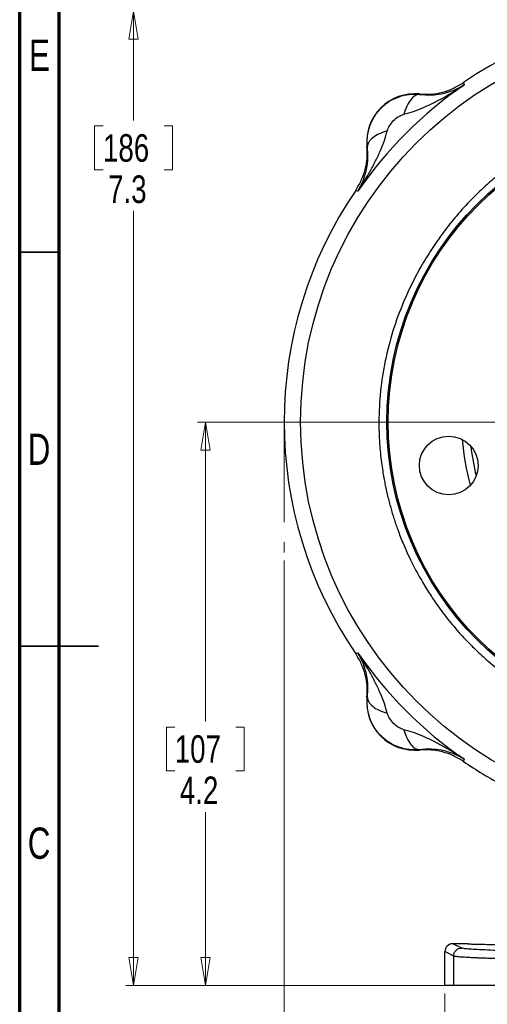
# Model space of a CAD drawing. Header units: inches. Extents: x 0.6 to 16.3, y 0.2 to 11.5.
# Tile 2 of 18: x 0.6 to 2.9, y 4.1 to 9. Entities that reach past the tile are written whole.
import ezdxf

# ---------------------------------------------------------------- set-up
doc = ezdxf.new("R2010")
doc.units = ezdxf.units.IN
doc.header["$MEASUREMENT"] = 0
doc.linetypes.add('CENTERX2', pattern=[0.8, 0.5, -0.1, 0.1, -0.1])
doc.styles.add('SLDTEXTSTYLE0', font='TXT', dxfattribs={"width": 0.75})
doc.dimstyles.new('SLDDIMSTYLE0', dxfattribs={"dimtxt": 0.137795, "dimasz": 0.14, "dimexe": 0, "dimexo": 0.0625, "dimgap": 0.034449, "dimtad": 0, "dimdec": 1, "dimlfac": 1.5, "dimrnd": 1e-09, "dimzin": 12, "dimdsep": 46, "dimtxsty": 'SLDTEXTSTYLE0', "dimblk1": 'CLOSED', "dimblk2": 'CLOSED', "dimsah": 1, "dimcen": 0.09, "dimadec": 0, "dimazin": 3, "dimtfac": 1, "dimtdec": 1, "dimtofl": 0, "dimtmove": 0, "dimatfit": 3, "dimldrblk": 'CLOSED', "dimfxl": 0, "dimfrac": 2, "dimtolj": 1, "dimtzin": 12, "dimarcsym": 0})
doc.dimstyles.new('SLDDIMSTYLE1', dxfattribs={"dimtxt": 0.137795, "dimasz": 0.14, "dimexe": 0, "dimexo": 0.0625, "dimgap": 0.034449, "dimtad": 0, "dimdec": 1, "dimlfac": 1.5, "dimrnd": 1e-09, "dimzin": 12, "dimdsep": 46, "dimtxsty": 'SLDTEXTSTYLE0', "dimblk1": 'CLOSED', "dimblk2": 'CLOSED', "dimsah": 1, "dimcen": 0.09, "dimadec": 0, "dimazin": 3, "dimtfac": 1, "dimtofl": 0, "dimtmove": 0, "dimatfit": 3, "dimldrblk": 'CLOSED', "dimfxl": 0, "dimfrac": 2, "dimtolj": 1, "dimtzin": 12, "dimarcsym": 0})
doc.dimstyles.new('SLDDIMSTYLE3', dxfattribs={"dimtxt": 0.137795, "dimasz": 0.14, "dimexe": 0, "dimexo": 0.0625, "dimgap": 0.034449, "dimtad": 0, "dimtih": 1, "dimtoh": 1, "dimdec": 1, "dimlfac": 1.5, "dimrnd": 1e-09, "dimzin": 12, "dimdsep": 46, "dimtxsty": 'SLDTEXTSTYLE0', "dimblk1": 'CLOSED', "dimblk2": 'CLOSED', "dimsah": 1, "dimcen": 0.09, "dimadec": 0, "dimazin": 3, "dimtfac": 1, "dimtdec": 1, "dimtofl": 0, "dimtmove": 0, "dimatfit": 3, "dimldrblk": 'CLOSED', "dimfxl": 0, "dimfrac": 2, "dimtolj": 1, "dimtzin": 12, "dimarcsym": 0})

# ---------------------------------------------------------------- blocks, each defined once
blk = doc.blocks.new('_Closed')
at = {"color": 0, "linetype": 'ByBlock', "lineweight": -2}
for p, q in [((-1, 0.166667), (0, 0)), ((-1, 0.166667), (-1, -0.166667)), ((0, 0), (-1, -0.166667)), ((0, 0), (-1, 0))]:
    blk.add_line(p, q, dxfattribs=at)
blk = doc.blocks.new('_D_5')
at = {"color": 7, "linetype": 'Continuous', "lineweight": 0}
for p, q in [((3.2668, 9.0197), (1.1203, 9.0197)), ((1.1596, 9.0197), (1.1596, 8.4738)), ((1.0069, 8.4458), (0.9649, 8.4458)), ((0.9649, 8.4458), (0.9649, 8.2271)), ((1.3124, 8.4458), (1.3544, 8.4458)), ((1.3544, 8.4458), (1.3544, 8.2271)), ((0.9649, 8.2271), (1.0069, 8.2271)), ((1.3544, 8.2271), (1.3124, 8.2271)), ((1.1596, 4.1499), (1.1596, 8.0209)), ((3.552, 4.1499), (1.1203, 4.1499))]:
    blk.add_line(p, q, dxfattribs=at)
at = {"color": 7, "linetype": 'Continuous', "lineweight": 18, "xscale": 0.14, "yscale": 0.14}
for p, rotation in [((1.1596, 9.0197), 90.0000000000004), ((1.1596, 4.1499), 270.0000000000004)]:
    blk.add_blockref('_Closed', p, dxfattribs=dict(at, rotation=rotation))
at = {"color": 7, "linetype": 'Continuous', "lineweight": 18, "char_height": 0.1378, "attachment_point": 1, "style": 'SLDTEXTSTYLE0'}
for s, insert in [('186', (1.0069, 8.4047)), ('7.3', (1.0324, 8.1985))]:
    blk.add_mtext(s, dxfattribs=dict(at, insert=insert))
blk = doc.blocks.new('_D_6')
at = {"color": 7, "linetype": 'Continuous', "lineweight": 0}
for p, q in [((1.912, 6.2743), (1.912, 2.7693)), ((4.7986, 4.3913), (4.7986, 2.7693)), ((3.1192, 3.0071), (3.0772, 3.0071)), ((3.0772, 3.0071), (3.0772, 2.7884)), ((3.4247, 3.0071), (3.4666, 3.0071)), ((3.4666, 3.0071), (3.4666, 2.7884)), ((1.912, 2.8087), (2.9564, 2.8087)), ((4.7986, 2.8087), (3.5875, 2.8087)), ((3.0772, 2.7884), (3.1192, 2.7884)), ((3.4666, 2.7884), (3.4247, 2.7884))]:
    blk.add_line(p, q, dxfattribs=at)
at = {"color": 7, "linetype": 'Continuous', "lineweight": 18, "xscale": 0.14, "yscale": 0.14, "rotation": 180.0000000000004}
blk.add_blockref('_Closed', (1.912, 2.8087), dxfattribs=at)
at = {"color": 7, "linetype": 'Continuous', "lineweight": 18, "xscale": 0.14, "yscale": 0.14}
blk.add_blockref('_Closed', (4.7986, 2.8087), dxfattribs=at)
at = {"color": 7, "linetype": 'Continuous', "lineweight": 18, "char_height": 0.1378, "attachment_point": 1, "style": 'SLDTEXTSTYLE0'}
for s, insert in [('110', (3.1192, 2.966)), ('4.3', (3.1447, 2.7599))]:
    blk.add_mtext(s, dxfattribs=dict(at, insert=insert))
blk = doc.blocks.new('_D_8')
at = {"color": 7, "linetype": 'Continuous', "lineweight": 0}
for p, q in [((4.7986, 4.3913), (4.7986, 3.2418)), ((2.7153, 4.1106), (2.7153, 3.2418)), ((3.6901, 3.4796), (3.6481, 3.4796)), ((3.6481, 3.4796), (3.6481, 3.2608)), ((3.8937, 3.4796), (3.9357, 3.4796)), ((3.9357, 3.4796), (3.9357, 3.2608)), ((2.7153, 3.2811), (3.5273, 3.2811)), ((3.6481, 3.2608), (3.6901, 3.2608)), ((3.9357, 3.2608), (3.8937, 3.2608)), ((4.7986, 3.2811), (4.0565, 3.2811))]:
    blk.add_line(p, q, dxfattribs=at)
at = {"color": 7, "linetype": 'Continuous', "lineweight": 18, "xscale": 0.14, "yscale": 0.14, "rotation": 180.0000000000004}
blk.add_blockref('_Closed', (2.7153, 3.2811, -0.2533), dxfattribs=at)
at = {"color": 7, "linetype": 'Continuous', "lineweight": 18, "xscale": 0.14, "yscale": 0.14}
blk.add_blockref('_Closed', (4.7986, 3.2811, -0.2533), dxfattribs=at)
at = {"color": 7, "linetype": 'Continuous', "lineweight": 18, "char_height": 0.1378, "attachment_point": 1, "style": 'SLDTEXTSTYLE0'}
for s, insert in [('79', (3.6901, 3.4385)), ('3.1', (3.6646, 3.2323))]:
    blk.add_mtext(s, dxfattribs=dict(at, insert=insert))
blk = doc.blocks.new('_D_9')
at = {"color": 7, "linetype": 'Continuous', "lineweight": 0}
for p, q in [((3.277, 6.9663), (1.4789, 6.9663)), ((1.5183, 6.9663), (1.5183, 5.4702)), ((1.3655, 5.4422), (1.3236, 5.4422)), ((1.3236, 5.4422), (1.3236, 5.2235)), ((1.671, 5.4422), (1.713, 5.4422)), ((1.713, 5.4422), (1.713, 5.2235)), ((1.3236, 5.2235), (1.3655, 5.2235)), ((1.713, 5.2235), (1.671, 5.2235)), ((1.5183, 4.1499), (1.5183, 5.0173)), ((2.7198, 4.1499), (1.4789, 4.1499))]:
    blk.add_line(p, q, dxfattribs=at)
at = {"color": 7, "linetype": 'Continuous', "lineweight": 18, "xscale": 0.14, "yscale": 0.14}
for p, rotation in [((1.5183, 6.9663, -0.2533), 90.0000000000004), ((1.5183, 4.1499, -0.2533), 270.0000000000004)]:
    blk.add_blockref('_Closed', p, dxfattribs=dict(at, rotation=rotation))
at = {"color": 7, "linetype": 'Continuous', "lineweight": 18, "char_height": 0.1378, "attachment_point": 1, "style": 'SLDTEXTSTYLE0'}
for s, insert in [('107', (1.3655, 5.4011)), ('4.2', (1.391, 5.1949))]:
    blk.add_mtext(s, dxfattribs=dict(at, insert=insert))

msp = doc.modelspace()

# ---------------------------------------------------------------- linework, layer by layer
at = {"color": 7, "linetype": 'Continuous', "lineweight": 70}
for p, q in [((0.5906, 0.1969), (0.5906, 11.4961)), ((0.7874, 0.3937), (0.7874, 11.2992))]:
    msp.add_line(p, q, dxfattribs=at)
at = {"color": 7, "linetype": 'Continuous', "lineweight": 25}
for p, q in [((2.8077, 8.6623), (2.8095, 8.6564)), ((2.8095, 8.6564), (2.8112, 8.6508)), ((2.5885, 8.6058), (2.5886, 8.6037)), ((2.328, 8.3431), (2.3259, 8.3432)), ((2.2752, 8.1221), (2.2694, 8.1239)), ((2.2808, 8.1204), (2.2752, 8.1221)), ((2.2694, 5.8088), (2.2752, 5.8105)), ((2.2752, 5.8105), (2.2808, 5.8123)), ((2.3259, 5.5895), (2.328, 5.5896)), ((2.5886, 5.329), (2.5885, 5.3269)), ((2.8095, 5.2762), (2.8077, 5.2704)), ((2.8112, 5.2819), (2.8095, 5.2762)), ((2.7991, 4.3377), (2.7553, 4.3596)), ((2.8296, 4.3596), (2.7553, 4.3596)), ((2.7592, 4.2977), (2.7153, 4.3197)), ((2.7153, 4.1499), (2.7153, 4.3197)), ((2.7592, 4.1499), (2.7592, 4.2977)), ((2.7592, 4.1499), (2.7153, 4.1499))]:
    msp.add_line(p, q, dxfattribs=at)
at = {"color": 7, "linetype": 'Continuous', "lineweight": 35}
for p, q in [((0.7874, 7.815), (0.5906, 7.815)), ((0.5906, 5.8465), (0.9843, 5.8465)), ((0.7874, 5.8465), (0.5906, 5.8465))]:
    msp.add_line(p, q, dxfattribs=at)
at = {"color": 7, "linetype": 'CENTERX2', "lineweight": 18}
msp.add_line((1.912, 6.9663), (1.912, 6.3136), dxfattribs=at)
at = {"color": 7, "linetype": 'Continuous', "lineweight": 25}
for centre, radius in [((3.9653, 6.9663), 1.9709), ((3.9653, 6.9663), 1.54), ((3.9653, 6.9663), 1.5333), ((2.7343, 6.7493), 0.1467)]:
    msp.add_circle(centre, radius, dxfattribs=at)
for centre, radius, start, end in [((3.9653, 6.9663), 2.0533, 55.6839, 124.3161), ((3.9653, 6.9663), 2.0419, 124.4163, 145.5837), ((2.5657, 8.3659), 0.2409, 84.5811, 185.4189), ((3.9653, 6.9663), 2.0533, 145.6839, 214.3161), ((3.9653, 6.9663), 1.1667, 184.2713, 195.7287), ((3.9653, 6.9663), 2.0419, 214.4163, 235.5837), ((2.5657, 5.5667), 0.2409, 174.5811, 275.4189), ((3.9653, 6.9663), 2.0533, 235.6839, 242.1245)]:
    msp.add_arc(centre, radius, start, end, dxfattribs=at)
at = {"color": 8, "linetype": 'Continuous', "lineweight": 25}
msp.add_arc((3.9653, 6.9663), 1.1267, 186.1672, 193.8328, dxfattribs=at)
at = {"color": 7, "linetype": 'Continuous', "lineweight": 25}
msp.add_ellipse((2.7554, 4.3196), major_axis=(-0.0358, 0.0179), ratio=0.998288, start_param=5.176448, end_param=6.745874, dxfattribs=at)
for points, knots in [([(2.5885, 8.6058), (2.6077, 8.6049), (2.6462, 8.6032), (2.7034, 8.6134), (2.7584, 8.6321), (2.7913, 8.6522), (2.8077, 8.6623)], [0, 0, 0, 0, 0.25, 0.499991, 0.749986, 1, 1, 1, 1]), ([(2.5099, 8.5041), (2.5263, 8.5087), (2.5602, 8.5182), (2.6104, 8.5385), (2.6606, 8.5621), (2.7097, 8.5883), (2.7599, 8.6176), (2.7932, 8.6391), (2.8112, 8.6508)], [0, 0, 0, 0, 0.1486331, 0.3078874, 0.4785516, 0.6434186, 0.806588, 1, 1, 1, 1]), ([(2.5886, 8.6037), (2.6089, 8.6022), (2.6476, 8.5995), (2.6921, 8.6054), (2.7287, 8.6139), (2.7591, 8.6242), (2.787, 8.6367), (2.8035, 8.6463), (2.8112, 8.6508)], [0, 0, 0, 0, 0.224415, 0.426368, 0.565915, 0.724691, 0.870242, 1, 1, 1, 1]), ([(2.328, 8.3431), (2.3273, 8.3602), (2.326, 8.3947), (2.3384, 8.4461), (2.3613, 8.4943), (2.395, 8.5367), (2.4374, 8.5704), (2.4858, 8.5933), (2.5371, 8.6057), (2.5715, 8.6043), (2.5886, 8.6037)], [0, 0, 0, 0, 0.122447, 0.246609, 0.372396, 0.499947, 0.628006, 0.75394, 0.877889, 1, 1, 1, 1]), ([(2.5886, 8.6037), (2.5811, 8.6024), (2.5663, 8.6), (2.5442, 8.5789), (2.5243, 8.547), (2.5147, 8.5184), (2.5099, 8.5041)], [0, 0, 0, 0, 0.250057, 0.5, 0.749943, 1, 1, 1, 1]), ([(2.3852, 6.9663), (2.3868, 7.0177), (2.39, 7.1204), (2.4148, 7.2728), (2.4534, 7.4223), (2.501, 7.5522), (2.5515, 7.6623), (2.6004, 7.7533), (2.6525, 7.8374), (2.7094, 7.9183), (2.7738, 7.9991), (2.8399, 8.0716), (2.904, 8.1341), (2.9623, 8.1855), (3.0228, 8.2339), (3.0825, 8.2767), (3.1393, 8.3135), (3.192, 8.3447), (3.2447, 8.373), (3.2999, 8.3998), (3.3682, 8.4295), (3.4533, 8.4612), (3.5522, 8.4907), (3.6568, 8.5143), (3.7605, 8.5306), (3.8633, 8.54), (3.9705, 8.5431), (4.085, 8.5389), (4.2064, 8.5253), (4.3292, 8.5021), (4.4496, 8.4695), (4.5654, 8.4281), (4.6699, 8.3814), (4.7611, 8.3325), (4.8277, 8.2909), (4.8761, 8.2577), (4.9113, 8.2319), (4.946, 8.2049), (4.9789, 8.1777), (5.0109, 8.1498), (5.0445, 8.1187), (5.0829, 8.0809), (5.1204, 8.0413), (5.1521, 8.0052), (5.1759, 7.9768), (5.1987, 7.9485), (5.223, 7.9167), (5.2482, 7.8818), (5.2721, 7.8468), (5.2999, 7.804), (5.3309, 7.7522), (5.3636, 7.6921), (5.3936, 7.6314), (5.4217, 7.5678), (5.4491, 7.4982), (5.476, 7.4188), (5.5021, 7.3247), (5.52, 7.2393), (5.5303, 7.1729), (5.5352, 7.1337), (5.5392, 7.0957), (5.5424, 7.0541), (5.5445, 7.0096), (5.5456, 6.9526), (5.5439, 6.8822), (5.5387, 6.8186), (5.5338, 6.7766), (5.531, 6.7552), (5.5277, 6.7329), (5.5239, 6.7096), (5.5196, 6.6854), (5.5153, 6.6634), (5.5102, 6.6391), (5.5032, 6.6083), (5.492, 6.5639), (5.4782, 6.5159), (5.4633, 6.47), (5.4498, 6.4318), (5.4366, 6.3973), (5.4129, 6.3389), (5.3755, 6.2578), (5.3206, 6.1584), (5.2735, 6.0853), (5.2373, 6.0341), (5.2119, 6.0001), (5.1839, 5.9646), (5.153, 5.9276), (5.1191, 5.8896), (5.082, 5.8507), (5.0452, 5.8145), (5.011, 5.7831), (4.9818, 5.7576), (4.9506, 5.7317), (4.9167, 5.705), (4.8797, 5.6777), (4.8447, 5.6534), (4.8075, 5.6292), (4.7639, 5.6026), (4.7097, 5.5721), (4.6443, 5.5391), (4.5591, 5.5013), (4.4621, 5.4657), (4.3628, 5.437), (4.2716, 5.4163), (4.1794, 5.4007), (4.0766, 5.3897), (3.9926, 5.3865), (3.9325, 5.387), (3.9014, 5.3879), (3.8747, 5.3891), (3.8486, 5.3908), (3.8287, 5.3924), (3.8155, 5.3936), (3.812, 5.3939), (3.811, 5.394), (3.8106, 5.394), (3.8105, 5.3941), (3.8105, 5.3941), (3.8105, 5.3941), (3.7828, 5.3967), (3.7316, 5.403), (3.6584, 5.4158), (3.5847, 5.4322), (3.5207, 5.4498), (3.4675, 5.4668), (3.4327, 5.479), (3.4021, 5.4903), (3.3803, 5.4989), (3.3566, 5.5087), (3.3266, 5.5214), (3.2844, 5.5408), (3.2385, 5.5637), (3.1934, 5.588), (3.1491, 5.6137), (3.1107, 5.6377), (3.0792, 5.6586), (3.0499, 5.6788), (3.0139, 5.7048), (2.9729, 5.7366), (2.9334, 5.7696), (2.9005, 5.7988), (2.8727, 5.8247), (2.8379, 5.8588), (2.7884, 5.9108), (2.7291, 5.9808), (2.6757, 6.0527), (2.6313, 6.1191), (2.5901, 6.1874), (2.5467, 6.2686), (2.5094, 6.3506), (2.4808, 6.4241), (2.4606, 6.4829), (2.4437, 6.5391), (2.4286, 6.5971), (2.4176, 6.6473), (2.4098, 6.689), (2.4038, 6.7243), (2.3979, 6.7658), (2.3927, 6.811), (2.389, 6.8548), (2.3869, 6.8926), (2.3857, 6.9251), (2.3853, 6.9476), (2.3852, 6.9609), (2.3852, 6.9648), (2.3852, 6.9659), (2.3852, 6.9663)], [0, 0, 0, 0, 0.01553, 0.031058, 0.046605, 0.062177, 0.072842, 0.083244, 0.093387, 0.102756, 0.113166, 0.124618, 0.132422, 0.140229, 0.148138, 0.155848, 0.162451, 0.168598, 0.174386, 0.180526, 0.187156, 0.196915, 0.207976, 0.218377, 0.229314, 0.239718, 0.249593, 0.261746, 0.274345, 0.286518, 0.299539, 0.312024, 0.323695, 0.334124, 0.343307, 0.347456, 0.351865, 0.356534, 0.360749, 0.364766, 0.369383, 0.3746, 0.381057, 0.385896, 0.389118, 0.392282, 0.396878, 0.401221, 0.40531, 0.4097, 0.416663, 0.423559, 0.430389, 0.437154, 0.444578, 0.453027, 0.462504, 0.474105, 0.479401, 0.482823, 0.486072, 0.490952, 0.495441, 0.499537, 0.508209, 0.516744, 0.51882, 0.520996, 0.523273, 0.52565, 0.528128, 0.530707, 0.532451, 0.535632, 0.54025, 0.546303, 0.550753, 0.554838, 0.558561, 0.56192, 0.573929, 0.585541, 0.596245, 0.600233, 0.60451, 0.609074, 0.613927, 0.619069, 0.6245, 0.630181, 0.634683, 0.63853, 0.641918, 0.646951, 0.651584, 0.655817, 0.659855, 0.665007, 0.671274, 0.678656, 0.687151, 0.699475, 0.709891, 0.718397, 0.727755, 0.738169, 0.749639, 0.75318, 0.75635, 0.759044, 0.761262, 0.764271, 0.765062, 0.765279, 0.765343, 0.765377, 0.76538, 0.765381, 0.765381, 0.765381, 0.773796, 0.78097, 0.78787, 0.796625, 0.801038, 0.804772, 0.807774, 0.810907, 0.811856, 0.815554, 0.82074, 0.825917, 0.831083, 0.836239, 0.841386, 0.844788, 0.84768, 0.852156, 0.858217, 0.863375, 0.867717, 0.871542, 0.87485, 0.882445, 0.893256, 0.90261, 0.909512, 0.917437, 0.926718, 0.937355, 0.944652, 0.950577, 0.956156, 0.962429, 0.968702, 0.971677, 0.97528, 0.979517, 0.984386, 0.989013, 0.992833, 0.995842, 0.998834, 0.999645, 0.99988, 1, 1, 1, 1]), ([(2.4275, 8.4217), (2.4307, 8.4302), (2.4377, 8.4489), (2.4583, 8.4734), (2.4828, 8.4939), (2.5014, 8.5009), (2.5099, 8.5041)], [0, 0, 0, 0, 0.227358, 0.500018, 0.772307, 1, 1, 1, 1]), ([(2.2808, 8.1204), (2.2925, 8.1385), (2.3141, 8.1717), (2.3433, 8.2219), (2.3696, 8.271), (2.3932, 8.3213), (2.4134, 8.3714), (2.423, 8.4053), (2.4275, 8.4217)], [0, 0, 0, 0, 0.1934098, 0.3565783, 0.5214484, 0.6921096, 0.8513657, 1, 1, 1, 1]), ([(2.4275, 8.4217), (2.4133, 8.4169), (2.3847, 8.4073), (2.3527, 8.3874), (2.3316, 8.3654), (2.3292, 8.3505), (2.328, 8.3431)], [0, 0, 0, 0, 0.250057, 0.5, 0.749943, 1, 1, 1, 1]), ([(2.2694, 8.1239), (2.2794, 8.1404), (2.2995, 8.1733), (2.3182, 8.2283), (2.3284, 8.2854), (2.3267, 8.3239), (2.3259, 8.3432)], [0, 0, 0, 0, 0.250014, 0.500009, 0.75, 1, 1, 1, 1]), ([(2.2808, 8.1204), (2.2853, 8.1282), (2.2949, 8.1447), (2.3074, 8.1725), (2.3177, 8.2029), (2.3262, 8.2396), (2.3321, 8.2841), (2.3294, 8.3227), (2.328, 8.3431)], [0, 0, 0, 0, 0.1297583, 0.275309, 0.4340848, 0.5736321, 0.7755846, 1, 1, 1, 1]), ([(2.3259, 5.5895), (2.3267, 5.6088), (2.3284, 5.6473), (2.3182, 5.7044), (2.2995, 5.7594), (2.2794, 5.7923), (2.2694, 5.8088)], [0, 0, 0, 0, 0.25, 0.499991, 0.749986, 1, 1, 1, 1]), ([(2.328, 5.5896), (2.3294, 5.61), (2.3321, 5.6486), (2.3262, 5.6931), (2.3177, 5.7298), (2.3074, 5.7601), (2.2949, 5.788), (2.2853, 5.8045), (2.2808, 5.8123)], [0, 0, 0, 0, 0.224415, 0.426368, 0.565915, 0.724691, 0.870242, 1, 1, 1, 1]), ([(2.4275, 5.511), (2.423, 5.5274), (2.4134, 5.5613), (2.3932, 5.6114), (2.3696, 5.6617), (2.3433, 5.7108), (2.3141, 5.761), (2.2925, 5.7942), (2.2808, 5.8123)], [0, 0, 0, 0, 0.148633, 0.307887, 0.478552, 0.643419, 0.806588, 1, 1, 1, 1]), ([(2.5886, 5.329), (2.5711, 5.3284), (2.5361, 5.3271), (2.4845, 5.3398), (2.4367, 5.3628), (2.3951, 5.3961), (2.3618, 5.4377), (2.3386, 5.4857), (2.326, 5.5375), (2.3273, 5.5724), (2.328, 5.5896)], [0, 0, 0, 0, 0.125074, 0.249962, 0.374807, 0.49975, 0.624933, 0.750497, 0.87658, 1, 1, 1, 1]), ([(2.328, 5.5896), (2.3292, 5.5822), (2.3316, 5.5673), (2.3527, 5.5453), (2.3847, 5.5254), (2.4133, 5.5158), (2.4275, 5.511)], [0, 0, 0, 0, 0.250057, 0.5, 0.749943, 1, 1, 1, 1]), ([(2.5099, 5.4286), (2.5014, 5.4318), (2.4827, 5.4387), (2.4583, 5.4593), (2.4377, 5.4838), (2.4307, 5.5025), (2.4275, 5.511)], [0, 0, 0, 0, 0.227358, 0.500018, 0.772307, 1, 1, 1, 1]), ([(2.5099, 5.4286), (2.5147, 5.4143), (2.5243, 5.3857), (2.5442, 5.3538), (2.5663, 5.3327), (2.5811, 5.3302), (2.5886, 5.329)], [0, 0, 0, 0, 0.250057, 0.5, 0.749943, 1, 1, 1, 1]), ([(2.8112, 5.2819), (2.7932, 5.2936), (2.7599, 5.3151), (2.7097, 5.3443), (2.6606, 5.3706), (2.6104, 5.3942), (2.5602, 5.4145), (2.5263, 5.424), (2.5099, 5.4286)], [0, 0, 0, 0, 0.19341, 0.356578, 0.521448, 0.69211, 0.851366, 1, 1, 1, 1]), ([(2.8077, 5.2704), (2.7913, 5.2805), (2.7584, 5.3006), (2.7034, 5.3193), (2.6462, 5.3295), (2.6077, 5.3278), (2.5885, 5.3269)], [0, 0, 0, 0, 0.250014, 0.500009, 0.75, 1, 1, 1, 1]), ([(2.8112, 5.2819), (2.8035, 5.2864), (2.787, 5.296), (2.7591, 5.3085), (2.7287, 5.3188), (2.6921, 5.3273), (2.6476, 5.3332), (2.6089, 5.3305), (2.5886, 5.329)], [0, 0, 0, 0, 0.129758, 0.275309, 0.434085, 0.573632, 0.775585, 1, 1, 1, 1]), ([(3.5914, 4.318), (3.56, 4.3181), (3.4965, 4.3181), (3.4012, 4.3186), (3.3059, 4.3194), (3.2128, 4.3205), (3.1245, 4.3219), (3.0437, 4.3237), (2.9724, 4.3257), (2.9123, 4.328), (2.8648, 4.3303), (2.8302, 4.3328), (2.8073, 4.3352), (2.8018, 4.3369), (2.7991, 4.3377)], [0, 0, 0, 0, 0.078013, 0.158273, 0.240636, 0.3262, 0.412699, 0.499946, 0.587208, 0.673719, 0.75929, 0.841686, 0.921965, 1, 1, 1, 1]), ([(2.8296, 4.3596), (2.8304, 4.3593), (2.8319, 4.3588), (2.8445, 4.3579), (2.8643, 4.3572), (2.8902, 4.3566), (2.9216, 4.3562), (2.9628, 4.356), (2.9936, 4.3562), (3.0076, 4.3563)], [0, 0, 0, 0, 0.12897, 0.241391, 0.415892, 0.524276, 0.629812, 0.831421, 1, 1, 1, 1]), ([(3.5914, 4.278), (3.5407, 4.2781), (3.4379, 4.2783), (3.3129, 4.2792), (3.2165, 4.2803), (3.1462, 4.2812), (3.0793, 4.2824), (3.0268, 4.2835), (2.9867, 4.2845), (2.9569, 4.2853), (2.9283, 4.2862), (2.9009, 4.2872), (2.875, 4.2882), (2.851, 4.2893), (2.8244, 4.2906), (2.7962, 4.2925), (2.7697, 4.2949), (2.7628, 4.2968), (2.7592, 4.2977)], [0, 0, 0, 0, 0.120114, 0.243404, 0.306312, 0.370018, 0.434521, 0.499823, 0.533929, 0.569023, 0.605105, 0.642174, 0.680232, 0.719276, 0.759309, 0.825921, 0.906154, 1, 1, 1, 1])]:
    msp.add_open_spline(points, degree=3, knots=knots, dxfattribs=at)
for points in [[(2.7592, 4.2977), (2.7598, 4.303), (2.761, 4.3134), (2.7702, 4.3267), (2.7834, 4.3359), (2.7939, 4.3371), (2.7991, 4.3377)], [(3.5914, 4.1499), (3.5386, 4.1499), (3.4332, 4.1499), (3.2807, 4.1499), (3.1394, 4.1499), (3.0143, 4.1499), (2.9098, 4.1499), (2.8304, 4.1499), (2.7761, 4.1499), (2.7648, 4.1499), (2.7592, 4.1499)]]:
    msp.add_open_spline(points, degree=3, dxfattribs=at)

# ---------------------------------------------------------------- texts
at = {"color": 7, "linetype": 'Continuous', "lineweight": 0, "char_height": 0.1562, "attachment_point": 2, "style": 'SLDTEXTSTYLE0'}
for s, insert in [('E', (0.6893, 8.8769)), ('D', (0.6871, 6.9084)), ('C', (0.6873, 4.9399))]:
    msp.add_mtext(s, dxfattribs=dict(at, insert=insert))

# ---------------------------------------------------------------- dimensions: what is measured, and where the dimension line sits
at = {"color": 7, "linetype": 'Continuous', "lineweight": 18}
for base, p1, p2, picture, middle in [((1.1596, 4.1499), (3.3062, 9.0197), (3.5914, 4.1499), '_D_5', (1.1596, 8.2474)), ((1.5183, 4.1499), (3.3164, 6.9663), (2.7592, 4.1499), '_D_9', (1.5183, 5.2438))]:
    dim = msp.add_linear_dim(base=base, p1=p1, p2=p2, angle=90, dimstyle='SLDDIMSTYLE3', dxfattribs=at)
    dim.commit()
    dim.dimension.update_dxf_attribs({"geometry": picture, "text_midpoint": middle, "dimtype": 160})
for base, p1, dimstyle, picture, middle in [((4.7986, 2.8087), (1.912, 6.3136), 'SLDDIMSTYLE0', '_D_6', (3.2719, 2.8087)), ((4.7986, 3.2811), (2.7153, 4.1499), 'SLDDIMSTYLE1', '_D_8', (3.7919, 3.2811))]:
    dim = msp.add_linear_dim(base=base, p1=p1, p2=(4.7986, 4.4307), dimstyle=dimstyle, dxfattribs=at)
    dim.commit()
    dim.dimension.update_dxf_attribs({"geometry": picture, "text_midpoint": middle, "dimtype": 160})

doc.saveas('drawing.dxf')
